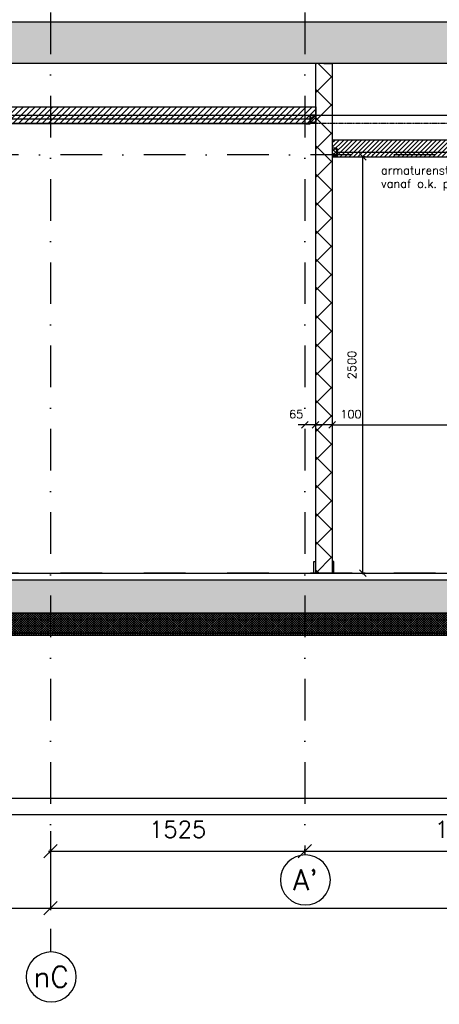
# Model space of a CAD drawing. Extents: x 0 to 297174, y -27731 to 163980.
# Tile 80 of 152: x 156954 to 159471, y 142757 to 148668. Entities that reach past the tile are written whole.
import ezdxf
from ezdxf.enums import TextEntityAlignment as Align

# ---------------------------------------------------------------- set-up
doc = ezdxf.new("R2010")
doc.units = 0
doc.header["$LTSCALE"] = 5
doc.header["$MEASUREMENT"] = 0
doc.header["$PDMODE"] = 3
doc.header["$PDSIZE"] = 0.1
for name, pattern in [('DASHDOT', [1, 0.5, -0.25, 0, -0.25]), ('DD1', [2.66667, 1.66667, -0.5, 0, -0.5]), ('HIDDEN2', [0.1875, 0.125, -0.0625])]:
    doc.linetypes.add(name, pattern=pattern)
doc.layers.get('0').update_dxf_attribs({"linetype": 'CONTINUOUS'})
doc.layers.get('DEFPOINTS').update_dxf_attribs({"linetype": 'CONTINUOUS'})
for name, color, linetype in [('A--01A1_ACEER', 1, 'CONTINUOUS'), ('A--A22--_F123-', 9, 'CONTINUOUS'), ('A--A23--_F--3-', 9, 'CONTINUOUS'), ('A--A25--_F--3-', 9, 'CONTINUOUS'), ('A--L$7A3-_STRAMIEN', 3, 'CONTINUOUS'), ('A--L21--_F-23-', 4, 'CONTINUOUS'), ('A--L22--', 3, 'CONTINUOUS'), ('A--L22--_F--3-', 7, 'CONTINUOUS'), ('A--L22D2_BINNENWAND', 2, 'CONTINUOUS'), ('A--L23--', 7, 'CONTINUOUS'), ('A--L23--_F--3-', 7, 'CONTINUOUS'), ('A--L25--', 7, 'CONTINUOUS'), ('A--L25--_F-23-', 7, 'CONTINUOUS'), ('A--L28DC1_KONSTRUKTIES', 1, 'HIDDEN2'), ('A--L31--', 2, 'CONTINUOUS'), ('A--L35-D2-_PLAFONDS', 2, 'CONTINUOUS'), ('A--L35-D4-_PLAFONDS', 4, 'CONTINUOUS'), ('A--L35D1_PLAFONDS', 1, 'CONTINUOUS'), ('A--M$1A-_F123-', 1, 'CONTINUOUS'), ('A--T$7A-_STRAMIEN', 2, 'CONTINUOUS'), ('STRAMIEN', 8, 'DD1'), ('X--LR---_CP', 7, 'CONTINUOUS')]:
    doc.layers.add(name, color=color, linetype=linetype)
doc.styles.add('ALFA-0_25', font='ROMANS')
doc.styles.add('HIEMSTRA', font='romans.shx')
doc.dimstyles.get("Standard").update_dxf_attribs({"dimscale": 50, "dimtxt": 2.5, "dimasz": 2, "dimexe": 0.3, "dimexo": 0.3, "dimgap": 2, "dimtad": 1, "dimdec": 0, "dimzin": 0, "dimdsep": 46, "dimtxsty": 'HIEMSTRA', "dimblk1": 'OBLIQUE', "dimblk2": 'OBLIQUE', "dimsah": 1, "dimcen": 0.09, "dimdle": 0.3, "dimclrd": 1, "dimclre": 1, "dimclrt": 2, "dimadec": 0, "dimazin": 0, "dimtfac": 1, "dimtdec": 4, "dimtix": 1, "dimtmove": 2, "dimatfit": 3, "dimldrblk": 'OBLIQUE', "dimfxl": 0, "dimtvp": 625, "dimtolj": 1, "dimtzin": 0, "dimarcsym": 0})

# ---------------------------------------------------------------- blocks, each defined once
blk = doc.blocks.new('_OBLIQUE')
at = {"color": 0, "linetype": 'ByBlock'}
blk.add_line((-0.5, -0.5), (0.5, 0.5), dxfattribs=at)
blk = doc.blocks.new('*D812')
at = {"layer": 'A--M$1A-_F123-', "color": 1, "lineweight": -2, "ltscale": 10}
for p, q in [((158700.9, 148045.2), (154438.7, 148045.2)), ((154444.7, 145339.2), (154444.7, 148051.2)), ((155597.5, 145345.2), (154438.7, 145345.2))]:
    blk.add_line(p, q, dxfattribs=at)
at = {"layer": 'DEFPOINTS', "color": 0, "ltscale": 10}
for p in [(154444.7, 148045.2), (158706.9, 148045.2), (155603.5, 145345.2)]:
    blk.add_point(p, dxfattribs=at)
at = {"layer": 'A--M$1A-_F123-', "color": 1, "lineweight": -2, "ltscale": 10, "xscale": 40, "yscale": 40, "zscale": 40}
for p, rotation in [((154444.7, 148045.2), 90), ((154444.7, 145345.2), 270)]:
    blk.add_blockref('_OBLIQUE', p, dxfattribs=dict(at, rotation=rotation))
at = {"layer": 'A--M$1A-_F123-', "color": 2, "ltscale": 10, "insert": (154379.7, 146695.2), "char_height": 50, "attachment_point": 5, "rotation": 90, "style": 'HIEMSTRA'}
blk.add_mtext('\\A1;2700', dxfattribs=at)
blk = doc.blocks.new('*U1581')
at = {"layer": 'A--L23--_F--3-', "color": 2, "linetype": 'Continuous'}
blk.add_lwpolyline([(0, 0), (0, 20), (11150, 20), (11150, 0)], dxfattribs=at)
blk = doc.blocks.new('*D808')
at = {"layer": 'A--M$1A-_F123-', "color": 1, "lineweight": -2, "ltscale": 10}
for p, q in [((155189.3, 143795.7), (155189.3, 143321.8)), ((157139.3, 143795.7), (157139.3, 143321.8)), ((155177.3, 143333.8), (157151.3, 143333.8))]:
    blk.add_line(p, q, dxfattribs=at)
at = {"layer": 'DEFPOINTS', "color": 0, "ltscale": 10}
for p in [(155189.3, 143807.7), (157139.3, 143807.7), (157139.3, 143333.8)]:
    blk.add_point(p, dxfattribs=at)
at = {"layer": 'A--M$1A-_F123-', "color": 1, "lineweight": -2, "ltscale": 10, "xscale": 80, "yscale": 80, "zscale": 80, "rotation": 180}
blk.add_blockref('_OBLIQUE', (155189.3, 143333.8), dxfattribs=at)
at = {"layer": 'A--M$1A-_F123-', "color": 1, "lineweight": -2, "ltscale": 10, "xscale": 80, "yscale": 80, "zscale": 80}
blk.add_blockref('_OBLIQUE', (157139.3, 143333.8), dxfattribs=at)
at = {"layer": 'A--M$1A-_F123-', "color": 3, "ltscale": 10, "insert": (156164.3, 143463.8), "char_height": 100, "attachment_point": 5, "style": 'HIEMSTRA'}
blk.add_mtext('\\A1;1950', dxfattribs=at)
blk = doc.blocks.new('*D809')
at = {"layer": 'A--M$1A-_F123-', "color": 1, "lineweight": -2, "ltscale": 10}
for p, q in [((157139.3, 143795.7), (157139.3, 143321.8)), ((162639.3, 143795.7), (162639.3, 143321.8)), ((157127.3, 143333.8), (162651.3, 143333.8))]:
    blk.add_line(p, q, dxfattribs=at)
at = {"layer": 'DEFPOINTS', "color": 0, "ltscale": 10}
for p in [(157139.3, 143807.7), (162639.3, 143807.7), (162639.3, 143333.8)]:
    blk.add_point(p, dxfattribs=at)
at = {"layer": 'A--M$1A-_F123-', "color": 1, "lineweight": -2, "ltscale": 10, "xscale": 80, "yscale": 80, "zscale": 80, "rotation": 180}
blk.add_blockref('_OBLIQUE', (157139.3, 143333.8), dxfattribs=at)
at = {"layer": 'A--M$1A-_F123-', "color": 1, "lineweight": -2, "ltscale": 10, "xscale": 80, "yscale": 80, "zscale": 80}
blk.add_blockref('_OBLIQUE', (162639.3, 143333.8), dxfattribs=at)
at = {"layer": 'A--M$1A-_F123-', "color": 3, "ltscale": 10, "insert": (159889.3, 143463.8), "char_height": 100, "attachment_point": 5, "style": 'HIEMSTRA'}
blk.add_mtext('\\A1;5500', dxfattribs=at)
blk = doc.blocks.new('*D948')
at = {"layer": 'A--M$1A-_F123-', "color": 1, "lineweight": -2, "ltscale": 10}
for p, q in [((157127.3, 143677), (158676.3, 143677)), ((157139.3, 143662.8), (157139.3, 143689)), ((158664.3, 143662.8), (158664.3, 143689))]:
    blk.add_line(p, q, dxfattribs=at)
at = {"layer": 'DEFPOINTS', "color": 0, "ltscale": 10}
for p in [(157139.3, 143650.8), (158664.3, 143677), (158664.3, 143650.8)]:
    blk.add_point(p, dxfattribs=at)
at = {"layer": 'A--M$1A-_F123-', "color": 1, "lineweight": -2, "ltscale": 10, "xscale": 80, "yscale": 80, "zscale": 80, "rotation": 180}
blk.add_blockref('_OBLIQUE', (157139.3, 143677), dxfattribs=at)
at = {"layer": 'A--M$1A-_F123-', "color": 1, "lineweight": -2, "ltscale": 10, "xscale": 80, "yscale": 80, "zscale": 80}
blk.add_blockref('_OBLIQUE', (158664.3, 143677), dxfattribs=at)
at = {"layer": 'A--M$1A-_F123-', "color": 3, "ltscale": 10, "insert": (157901.8, 143807), "char_height": 100, "attachment_point": 5, "style": 'HIEMSTRA'}
blk.add_mtext('\\A1;1525', dxfattribs=at)
blk = doc.blocks.new('*D949')
at = {"layer": 'A--M$1A-_F123-', "color": 1, "lineweight": -2, "ltscale": 10}
blk.add_line((158652.3, 143677), (160576.3, 143677), dxfattribs=at)
at = {"layer": 'DEFPOINTS', "color": 0, "ltscale": 10}
for p in [(158664.3, 143677), (160564.3, 143677), (160564.3, 143677)]:
    blk.add_point(p, dxfattribs=at)
at = {"layer": 'A--M$1A-_F123-', "color": 1, "lineweight": -2, "ltscale": 10, "xscale": 80, "yscale": 80, "zscale": 80, "rotation": 180}
blk.add_blockref('_OBLIQUE', (158664.3, 143677), dxfattribs=at)
at = {"layer": 'A--M$1A-_F123-', "color": 1, "lineweight": -2, "ltscale": 10, "xscale": 80, "yscale": 80, "zscale": 80}
blk.add_blockref('_OBLIQUE', (160564.3, 143677), dxfattribs=at)
at = {"layer": 'A--M$1A-_F123-', "color": 3, "ltscale": 10, "insert": (159614.3, 143807), "char_height": 100, "attachment_point": 5, "style": 'HIEMSTRA'}
blk.add_mtext('\\A1;1900', dxfattribs=at)
blk = doc.blocks.new('Q020259-')
at = {"layer": 'A--A25--_F--3-'}
h = blk.add_hatch(dxfattribs=at)
h.set_pattern_fill('ALFALINE', color=256, scale=15, style=0, pattern_type=2)
h.set_pattern_definition([(45, (0, 0), (-10.6066, 10.6066), [])])
h.paths.add_polyline_path([(0, 0), (0, 46), (28, 46), (28, 0)])
at = {"layer": 'A--L25--_F-23-', "color": 2, "linetype": 'Continuous'}
blk.add_lwpolyline([(0, 0), (0, 46), (28, 46), (28, 0)], close=True, dxfattribs=at)
at = {"layer": 'X--LR---_CP'}
for p in [(0, 0), (0, 0), (28, 0)]:
    blk.add_point(p, dxfattribs=at)
blk = doc.blocks.new('*D917')
at = {"layer": 'A--M$1A-_F123-', "color": 1, "lineweight": -2, "ltscale": 10}
for p, q in [((159025.9, 147845.2), (159005.8, 147845.2)), ((159011.8, 145339.2), (159011.8, 147851.2)), ((159025.9, 145345.2), (159005.8, 145345.2))]:
    blk.add_line(p, q, dxfattribs=at)
at = {"layer": 'DEFPOINTS', "color": 0, "ltscale": 10}
for p in [(159011.8, 147845.2), (159031.9, 147845.2), (159031.9, 145345.2)]:
    blk.add_point(p, dxfattribs=at)
at = {"layer": 'A--M$1A-_F123-', "color": 1, "lineweight": -2, "ltscale": 10, "xscale": 40, "yscale": 40, "zscale": 40}
for p, rotation in [((159011.8, 147845.2), 90), ((159011.8, 145345.2), 270)]:
    blk.add_blockref('_OBLIQUE', p, dxfattribs=dict(at, rotation=rotation))
at = {"layer": 'A--M$1A-_F123-', "color": 2, "ltscale": 10, "insert": (158946.8, 146595.2), "char_height": 50, "attachment_point": 5, "rotation": 90, "style": 'HIEMSTRA'}
blk.add_mtext('\\A1;2500', dxfattribs=at)
blk = doc.blocks.new('*U1553')
at = {"layer": 'A--A22--_F123-', "linetype": 'Continuous'}
h = blk.add_hatch(dxfattribs=at)
h.set_pattern_fill('ALFAKRS', color=256, scale=120, style=0)
h.set_pattern_definition([(45, (-158779.26, -148405.15), (-84.852814, 84.852814), []), (135, (-158779.26, -148405.15), (-84.852814, -84.852814), [])])
h.paths.add_polyline_path([(0, 0), (50, 0), (50, -3060), (0, -3060), (-50, -3060), (-50, 0)])
at = {"layer": 'A--L22--_F--3-', "color": 3, "linetype": 'Continuous'}
for points in [[(0, 0), (-50, 0), (-50, -3060), (0, -3060)], [(0, 0), (50, 0), (50, -3060), (0, -3060)]]:
    blk.add_lwpolyline(points, dxfattribs=at)
blk = doc.blocks.new('*D918')
at = {"layer": 'A--M$1A-_F123-', "color": 1, "lineweight": -2, "ltscale": 10}
blk.add_line((158823.3, 146234.7), (160405.3, 146234.7), dxfattribs=at)
at = {"layer": 'DEFPOINTS', "color": 0, "ltscale": 10}
for p in [(158829.3, 146234.7), (160399.3, 146234.7), (160399.3, 146234.7)]:
    blk.add_point(p, dxfattribs=at)
at = {"layer": 'A--M$1A-_F123-', "color": 1, "lineweight": -2, "ltscale": 10, "xscale": 40, "yscale": 40, "zscale": 40, "rotation": 180}
blk.add_blockref('_OBLIQUE', (158829.3, 146234.7), dxfattribs=at)
at = {"layer": 'A--M$1A-_F123-', "color": 1, "lineweight": -2, "ltscale": 10, "xscale": 40, "yscale": 40, "zscale": 40}
blk.add_blockref('_OBLIQUE', (160399.3, 146234.7), dxfattribs=at)
at = {"layer": 'A--M$1A-_F123-', "color": 2, "ltscale": 10, "insert": (159614.3, 146299.7), "char_height": 50, "attachment_point": 5, "style": 'HIEMSTRA'}
blk.add_mtext('\\A1;1570', dxfattribs=at)
blk = doc.blocks.new('*D921')
at = {"layer": 'A--M$1A-_F123-', "color": 1, "lineweight": -2, "ltscale": 10}
blk.add_line((158835.3, 146234.7), (158723.3, 146234.7), dxfattribs=at)
at = {"layer": 'DEFPOINTS', "color": 0, "ltscale": 10}
for p in [(158729.3, 146234.7), (158729.3, 146234.7), (158829.3, 146234.7)]:
    blk.add_point(p, dxfattribs=at)
at = {"layer": 'A--M$1A-_F123-', "color": 1, "lineweight": -2, "ltscale": 10, "xscale": 40, "yscale": 40, "zscale": 40, "rotation": 180}
blk.add_blockref('_OBLIQUE', (158729.3, 146234.7), dxfattribs=at)
at = {"layer": 'A--M$1A-_F123-', "color": 1, "lineweight": -2, "ltscale": 10, "xscale": 40, "yscale": 40, "zscale": 40}
blk.add_blockref('_OBLIQUE', (158829.3, 146234.7), dxfattribs=at)
at = {"layer": 'A--M$1A-_F123-', "color": 2, "ltscale": 10, "insert": (158941.1, 146299.7), "char_height": 50, "attachment_point": 5, "style": 'HIEMSTRA'}
blk.add_mtext('\\A1;100', dxfattribs=at)
blk = doc.blocks.new('*D922')
at = {"layer": 'A--M$1A-_F123-', "color": 1, "lineweight": -2, "ltscale": 10}
for p, q in [((158664.3, 146234.7), (158624.3, 146234.7)), ((158729.3, 146234.7), (158664.3, 146234.7)), ((158729.3, 146234.7), (158769.3, 146234.7))]:
    blk.add_line(p, q, dxfattribs=at)
at = {"layer": 'DEFPOINTS', "color": 0, "ltscale": 10}
for p in [(158664.3, 146234.7), (158664.3, 146234.7), (158729.3, 146234.7)]:
    blk.add_point(p, dxfattribs=at)
at = {"layer": 'A--M$1A-_F123-', "color": 1, "lineweight": -2, "ltscale": 10, "xscale": 40, "yscale": 40, "zscale": 40}
blk.add_blockref('_OBLIQUE', (158664.3, 146234.7), dxfattribs=at)
at = {"layer": 'A--M$1A-_F123-', "color": 1, "lineweight": -2, "ltscale": 10, "xscale": 40, "yscale": 40, "zscale": 40, "rotation": 180}
blk.add_blockref('_OBLIQUE', (158729.3, 146234.7), dxfattribs=at)
at = {"layer": 'A--M$1A-_F123-', "color": 2, "ltscale": 10, "insert": (158612.3, 146299.7), "char_height": 50, "attachment_point": 5, "style": 'HIEMSTRA'}
blk.add_mtext('\\A1;65', dxfattribs=at)

msp = doc.modelspace()

# ---------------------------------------------------------------- hatches: boundary and pattern name
at = {"layer": 'A--01A1_ACEER', "linetype": 'Continuous'}
h = msp.add_hatch(dxfattribs=at)
h.set_pattern_fill('ANSI31', color=256, scale=200, style=0)
h.set_pattern_definition([(45, (0, 52899.255), (-17.6776695, 17.6776695), [])])
h.paths.add_polyline_path([(158729.9, 148045.2), (153014.3, 148045.2), (153014.3, 148145.2), (158729.9, 148145.2)])
h = msp.add_hatch(dxfattribs=at)
h.set_pattern_fill('ANSI31', color=256, scale=150, style=0)
h.set_pattern_definition([(45, (0, 52899.255), (-13.2582521, 13.2582521), [])])
h.paths.add_polyline_path([(158829.3, 147845.2), (160399.3, 147845.2), (160399.3, 147945.2), (158829.3, 147945.2)])
at = {"layer": 'A--A23--_F--3-'}
h = msp.add_hatch(dxfattribs=at)
h.set_pattern_fill('ALFABET', color=256, scale=20, angle=1, style=0, pattern_type=2)
h.set_pattern_definition([(134, (235101.89, 52899.26), (86.32078, 83.359), []), (129, (235101.89, 52899.26), (-143.64922, -10.04493), [15, -165]), (184, (235101.9, 52899.26), (30.37155, 149.9312), [12, -132]), (78.5486, (235089.92, 52898.42), (-113.27778, 139.88618), [12.74804, -140.22842]), (132.8158, (235102.59, 52939.25), (-213.99344, -29.37358), [22.5, -247.5]), (82.3644, (235084.76, 52936.8), (-183.50393, 198.05632), [19.12206, -210.3426]), (187.8158, (235102.6, 52939.25), (-183.50378, 198.05647), [18, -198]), (158, (235082.42, 52929.6), (-120.76856, -78.42802), [15, -165]), (213, (235082.42, 52929.6), (-46.12453, 145.8572), [12, -132]), (107.5486, (235072.36, 52923.06), (-166.89315, 67.42906), [12.74804, -140.22842]), (141.5, (235101.893, 52899.255), (-1.26964, 66.611074), [0, -130.4, 0, -134, 0, -132.5]), (171.5, (235101.89, 52899.255), (-51.229207, 79.788568), [0, -76.4, 0, -127.4, 0, -50.5]), (211.5, (235146.486, 52898.477), (-106.826954, -2.64699), [0, -50, 0, -156, 0, -207]), (221.5, (235166.48, 52898.13), (-116.270055, 22.05355), [0, -65, 0, -103.6, 0, -147]), (221.5, (235166.48, 52898.13), (-116.270055, 22.05355), [0, -65, 0, -103.6, 0, -147])])
h.paths.add_polyline_path([(163914.3, 148405.2), (152564.2, 148405.2), (152564.3, 148655.2), (163914.3, 148655.2)])
h = msp.add_hatch(dxfattribs=at)
h.set_pattern_fill('ALFABET', color=256, scale=40, angle=1, style=0, pattern_type=2)
h.set_pattern_definition([(46, (0, 52899.26), (-172.64155, 166.718), []), (51, (0, 52899.26), (287.29845, -20.08986), [30, -330]), (356, (0, 52899.26), (-60.7431, 299.8624), [24, -264]), (101.4514, (23.94, 52897.58), (226.55556, 279.77237), [25.49608, -280.45684]), (47.1842, (-1.4, 52979.24), (427.9869, -58.74715), [45, -495]), (97.6356, (34.27, 52974.35), (367.0079, 396.11265), [38.2441, -420.6852]), (352.1842, (-1.4, 52979.24), (367.0076, 396.1129), [36, -396]), (22, (38.95, 52959.94), (241.53712, -156.85604), [30, -330]), (327, (38.95, 52959.94), (92.24906, 291.7144), [24, -264]), (72.4514, (59.07, 52946.87), (333.7863, 134.8581), [25.49608, -280.45684]), (38.5, (0, 52899.26), (2.53928, 133.22215), [0, -260.8, 0, -268, 0, -265]), (8.5, (0, 52899.26), (102.45841, 159.57714), [0, -152.8, 0, -254.8, 0, -101]), (328.5, (-89.19, 52897.7), (213.65391, -5.29398), [0, -100, 0, -312, 0, -414]), (318.5, (-129.18, 52897), (232.54011, 44.1071), [0, -130, 0, -207.2, 0, -294]), (318.5, (-129.18, 52897), (232.54011, 44.1071), [0, -130, 0, -207.2, 0, -294])])
h.paths.add_polyline_path([(163739.3, 145105.2), (152739.3, 145105.2), (152739.3, 145305.2), (163739.3, 145305.2)])
h = msp.add_hatch(dxfattribs=at)
h.set_pattern_fill('ALFAKRS', color=256, scale=10, style=0, pattern_type=2)
h.set_pattern_definition([(135, (233151.893, 52899.255), (7.0710678, 7.0710678), []), (45, (233151.893, 52899.255), (7.0710678, -7.0710678), [])])
h.paths.add_polyline_path([(155914.3, 144973.2), (159736.1, 144973.2), (159736.1, 145105.2), (152739.3, 145105.2), (152739.3, 144985.2), (152814.3, 144985.2), (152814.3, 144973.2)])

# ---------------------------------------------------------------- linework, layer by layer
at = {"layer": 'A--01A1_ACEER'}
msp.add_line((152279.3, 148095.2), (164413.5, 148095.2), dxfattribs=at)
at = {"layer": 'A--L$7A3-_STRAMIEN', "linetype": 'Continuous', "extrusion": (0, 0, -1)}
for centre in [(158667.7, 143503.6), (157142.7, 142921.5)]:
    msp.add_ellipse(centre, major_axis=(-106.1, 106.1), ratio=1, dxfattribs=at)
at = {"layer": 'A--L21--_F-23-', "linetype": 'Continuous'}
for points in [[(163914.3, 148405.2), (152564.2, 148405.2), (152564.3, 148655.2), (163914.3, 148655.2)], [(163739.3, 145105.2), (152739.3, 145105.2), (152739.3, 145305.2), (163739.3, 145305.2)]]:
    msp.add_lwpolyline(points, close=True, dxfattribs=at)
at = {"layer": 'A--L22D2_BINNENWAND'}
for points in [[(158729.3, 145345.2), (158719.3, 145345.2), (158719.3, 145415.2), (158729.3, 145415.2)], [(158829.3, 145345.2), (158839.3, 145345.2), (158839.3, 145415.2), (158829.3, 145415.2)]]:
    msp.add_lwpolyline(points, close=True, dxfattribs=at)
at = {"layer": 'A--L23--'}
msp.add_lwpolyline([(155914.3, 144973.2), (159736.1, 144973.2), (159736.1, 145105.2), (152739.3, 145105.2), (152739.3, 144985.2), (152814.3, 144985.2), (152814.3, 144973.2)], close=True, dxfattribs=at)
at = {"layer": 'A--L28DC1_KONSTRUKTIES'}
msp.add_line((152814.3, 144985.2), (159734.1, 144985.2), dxfattribs=at)
at = {"layer": 'A--L31--'}
msp.add_lwpolyline([(152814.3, 143995.2), (163664.3, 143995.2), (163664.3, 143895.2), (152814.3, 143895.2)], close=True, dxfattribs=at)
at = {"layer": 'A--L35-D2-_PLAFONDS'}
for points in [[(157339.3, 148070.2), (153046.5, 148070.2), (153046.5, 148045.2), (157339.3, 148045.2)], [(158697, 148070.2), (157339.3, 148070.2)], [(157339.3, 148045.2), (158697, 148045.2)], [(160364.3, 147870.2), (158857.3, 147870.2)], [(158861.5, 147845.2), (160364.3, 147845.2)]]:
    msp.add_lwpolyline(points, dxfattribs=at)
at = {"layer": 'A--L35-D4-_PLAFONDS'}
for p, q in [((158697, 148043.1), (158697, 148093.1)), ((158672, 148043.1), (158697, 148043.1)), ((158861.5, 147843.1), (158861.5, 147893.1)), ((158886.5, 147843.1), (158861.5, 147843.1))]:
    msp.add_line(p, q, dxfattribs=at)
at = {"layer": 'A--L35D1_PLAFONDS', "linetype": 'Continuous'}
for points in [[(158729.9, 148045.2), (153014.3, 148045.2), (153014.3, 148145.2), (158729.9, 148145.2)], [(158829.3, 147845.2), (160399.3, 147845.2), (160399.3, 147945.2), (158829.3, 147945.2)]]:
    msp.add_lwpolyline(points, close=True, dxfattribs=at)
at = {"layer": 'STRAMIEN', "linetype": 'DASHDOT', "ltscale": 100}
for p, q in [((157139.3, 163214.3), (157139.3, 143071.5)), ((158664.3, 163214.3), (158664.3, 143653.6)), ((160948.3, 147856.8), (150148.7, 147856.8)), ((160948.3, 145345.2), (150148.7, 145345.2))]:
    msp.add_line(p, q, dxfattribs=at)
at = {"layer": 'STRAMIEN', "linetype": 'DASHDOT'}
msp.add_line((160948.3, 148045.2), (150148.7, 148045.2), dxfattribs=at)

# ---------------------------------------------------------------- block references
at = {"layer": 'A--L22--'}
msp.add_blockref('*U1553', (158779.3, 148405.2), dxfattribs=at)
at = {"layer": 'A--L23--'}
msp.add_blockref('*U1581', (152664.3, 145325.2), dxfattribs=at)
at = {"layer": 'A--L25--'}
msp.add_blockref('Q020259-', (158701.3, 148050.2), dxfattribs=at)
at = {"layer": 'A--L25--', "xscale": -1}
msp.add_blockref('Q020259-', (158857.3, 147850.2), dxfattribs=at)

# ---------------------------------------------------------------- texts
at = {"layer": 'A--01A1_ACEER', "linetype": 'Continuous', "style": 'HIEMSTRA'}
for s, p in [('armaturenstrook 100mm ', (159121.4, 147738.8)), ('vanaf o.k. plafond', (159121.4, 147658.6))]:
    msp.add_text(s, height=50, dxfattribs=at).set_placement(p)
at = {"layer": 'A--T$7A-_STRAMIEN', "style": 'ALFA-0_25'}
for s, p in [("A'", (158667.7, 143503.6)), ('nC', (157142.7, 142921.5))]:
    msp.add_text(s, height=125, dxfattribs=at).set_placement(p, align=Align.MIDDLE_CENTER)

# ---------------------------------------------------------------- dimensions: what is measured, and where the dimension line sits
at = {"layer": 'A--M$1A-_F123-'}
for base, p1, p2, angle, picture, middle in [((154444.7, 148045.2), (155603.5, 145345.2), (158706.9, 148045.2), 270, '*D812', (154379.7, 146695.2)), ((159011.8, 147845.2), (159031.9, 145345.2), (159031.9, 147845.2), 90, '*D917', (158946.8, 146595.2))]:
    dim = msp.add_linear_dim(base=base, p1=p1, p2=p2, angle=angle, dimstyle='Standard', override={"dimscale": 20}, dxfattribs=at)
    dim.commit()
    dim.dimension.update_dxf_attribs({"geometry": picture, "text_midpoint": middle})
for base, p1, p2, picture, middle in [((158664.3, 146234.7), (158729.3, 146234.7), (158664.3, 146234.7), '*D922', (158612.3, 146299.7)), ((158729.3, 146234.7), (158829.3, 146234.7), (158729.3, 146234.7), '*D921', (158941.1, 146299.7))]:
    dim = msp.add_linear_dim(base=base, p1=p1, p2=p2, dimstyle='Standard', override={"dimscale": 20}, dxfattribs=at)
    dim.commit()
    dim.dimension.update_dxf_attribs({"geometry": picture, "text_midpoint": middle, "dimtype": 160})
for base, p1, p2, override, picture, middle in [((160399.3, 146234.7), (158829.3, 146234.7), (160399.3, 146234.7), {"dimscale": 20}, '*D918', (159614.3, 146299.7)), ((158664.3, 143677), (157139.3, 143650.8), (158664.3, 143650.8), {"dimscale": 40, "dimclrt": 3}, '*D948', (157901.8, 143807)), ((160564.3, 143677), (158664.3, 143677), (160564.3, 143677), {"dimscale": 40, "dimclrt": 3}, '*D949', (159614.3, 143807)), ((157139.3, 143333.8), (155189.3, 143807.7), (157139.3, 143807.7), {"dimscale": 40, "dimclrt": 3}, '*D808', (156164.3, 143463.8)), ((162639.3, 143333.8), (157139.3, 143807.7), (162639.3, 143807.7), {"dimscale": 40, "dimclrt": 3}, '*D809', (159889.3, 143463.8))]:
    dim = msp.add_linear_dim(base=base, p1=p1, p2=p2, dimstyle='Standard', override=override, dxfattribs=at)
    dim.commit()
    dim.dimension.update_dxf_attribs({"geometry": picture, "text_midpoint": middle})

doc.saveas('drawing.dxf')
